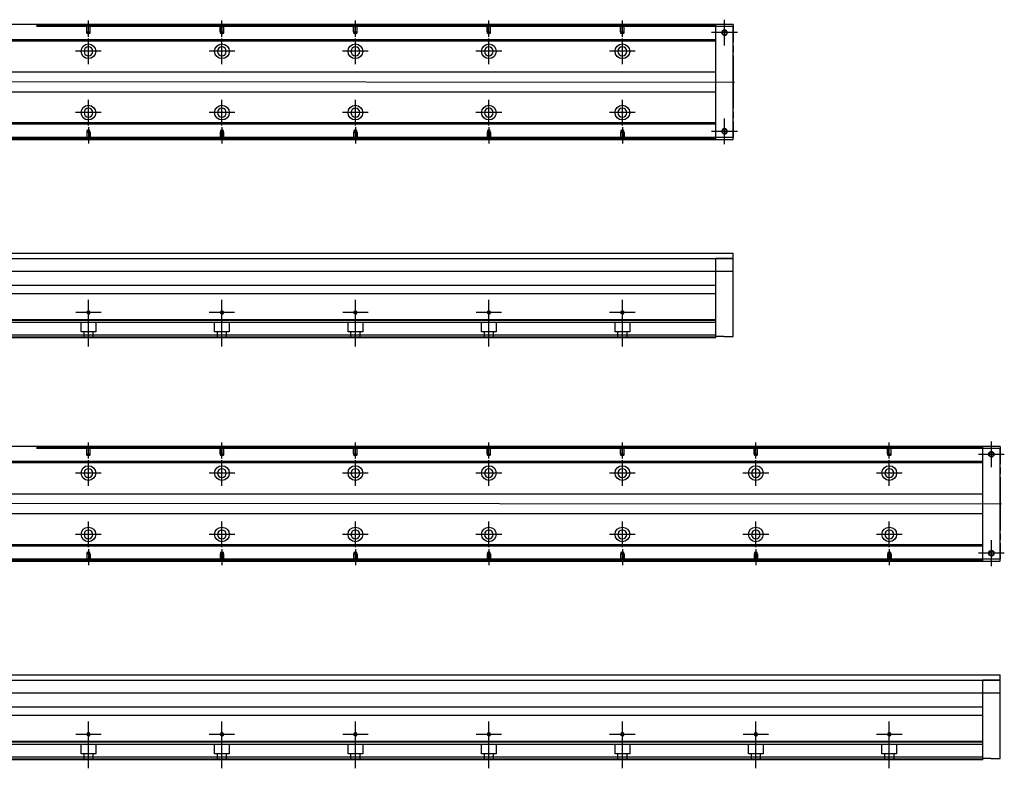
# Model space of a CAD drawing. Header units: millimetres. Extents: x 1805 to 3135, y -1594 to 860.
# Tile 5 of 14: x 2339 to 3077, y -1588 to -1028. Entities that reach past the tile are written whole.
import ezdxf
from ezdxf.lldxf.tags import DXFTag

# ---------------------------------------------------------------- set-up
doc = ezdxf.new("R2010")
doc.units = ezdxf.units.MM
doc.layers.get('0').update_dxf_attribs({"linetype": 'CONTINUOUS'})
tags = doc.linetypes.add('DASHED', pattern=[25.72, 12.86, -12.86]).pattern_tags.tags
tags[6:7] = [DXFTag(74, 4), DXFTag(75, 0), DXFTag(340, '0'), DXFTag(46, 0.0), DXFTag(50, 0.0), DXFTag(44, 0.0), DXFTag(45, 0.0)]
tags[4:5] = [DXFTag(74, 4), DXFTag(75, 0), DXFTag(340, '0'), DXFTag(46, 0.0), DXFTag(50, 0.0), DXFTag(44, 0.0), DXFTag(45, 0.0)]

msp = doc.modelspace()

# ---------------------------------------------------------------- linework, layer by layer
at = {"linetype": 'Continuous'}
for p, q in [((2873.78, -1031.24), (2107.78, -1031.24)), ((2860.78, -1031.74), (2860.78, -1031.24)), ((2860.78, -1032.74), (2860.78, -1031.74)), ((2873.78, -1031.24), (2873.78, -1032.74)), ((2873.78, -1032.74), (2860.78, -1032.74)), ((2860.78, -1115.74), (2860.78, -1032.74)), ((2873.78, -1115.74), (2873.78, -1032.74)), ((2873.78, -1032.74), (2873.78, -1044.66)), ((2873.78, -1047.14), (2873.78, -1044.66)), ((2873.78, -1047.14), (2873.78, -1051.84)), ((2873.78, -1054.32), (2873.78, -1051.84)), ((2873.78, -1054.32), (2873.78, -1094.16)), ((2873.78, -1096.64), (2873.78, -1094.16)), ((2873.78, -1096.64), (2873.78, -1101.34)), ((2873.78, -1103.82), (2873.78, -1101.34)), ((2873.78, -1103.82), (2873.78, -1115.74)), ((2107.78, -1117.24), (2873.78, -1117.24)), ((2873.78, -1115.74), (2860.78, -1115.74)), ((2860.78, -1116.74), (2860.78, -1115.74)), ((2860.78, -1117.24), (2860.78, -1116.74)), ((2873.78, -1117.24), (2873.78, -1115.74)), ((2287.63, -1202.39), (2873.78, -1202.39)), ((2287.63, -1206.39), (2873.78, -1206.39)), ((2873.78, -1206.39), (2860.78, -1206.39)), ((2873.78, -1264.89), (2873.78, -1202.39)), ((2873.78, -1216.16), (2287.63, -1216.16)), ((2860.78, -1231.89), (2860.78, -1216.16)), ((2305.23, -1226.39), (2860.78, -1226.39)), ((2860.78, -1232.89), (2287.63, -1232.89)), ((2860.78, -1232.89), (2860.78, -1231.89)), ((2860.78, -1252.34), (2860.78, -1232.89)), ((2860.78, -1252.34), (2120.78, -1252.34)), ((2860.78, -1252.84), (2860.78, -1252.34)), ((2860.78, -1263.89), (2860.78, -1252.84)), ((2860.78, -1263.89), (2120.78, -1263.89)), ((2860.78, -1265.89), (2120.78, -1265.89)), ((2860.78, -1265.89), (2860.78, -1263.89)), ((2866.78, -1264.89), (2860.78, -1264.89)), ((2866.78, -1264.89), (2873.78, -1264.89)), ((3073.78, -1347.09), (2107.78, -1347.09)), ((3060.78, -1347.59), (3060.78, -1347.09)), ((3060.78, -1348.59), (3060.78, -1347.59)), ((3073.78, -1348.59), (3060.78, -1348.59)), ((3060.78, -1431.59), (3060.78, -1348.59)), ((3073.78, -1347.09), (3073.78, -1348.59)), ((3073.78, -1431.59), (3073.78, -1348.59)), ((3073.78, -1348.59), (3073.78, -1360.51)), ((3073.78, -1362.99), (3073.78, -1360.51)), ((3073.78, -1362.99), (3073.78, -1367.69)), ((3073.78, -1370.17), (3073.78, -1367.69)), ((3073.78, -1370.17), (3073.78, -1410.01)), ((3073.78, -1412.49), (3073.78, -1410.01)), ((3073.78, -1412.49), (3073.78, -1417.19)), ((3073.78, -1419.67), (3073.78, -1417.19)), ((3073.78, -1419.67), (3073.78, -1431.59)), ((2107.78, -1433.09), (3073.78, -1433.09)), ((3073.78, -1431.59), (3060.78, -1431.59)), ((3060.78, -1432.59), (3060.78, -1431.59)), ((3060.78, -1433.09), (3060.78, -1432.59)), ((3073.78, -1433.09), (3073.78, -1431.59)), ((2287.63, -1518.24), (3073.78, -1518.24)), ((3073.78, -1580.74), (3073.78, -1518.24)), ((2287.63, -1522.24), (3073.78, -1522.24)), ((3073.78, -1522.24), (3060.78, -1522.24)), ((3073.78, -1532.01), (2287.63, -1532.01)), ((3060.78, -1547.74), (3060.78, -1532.01)), ((3060.78, -1548.74), (2287.63, -1548.74)), ((2305.23, -1542.24), (3060.78, -1542.24)), ((3060.78, -1548.74), (3060.78, -1547.74)), ((3060.78, -1568.19), (3060.78, -1548.74)), ((3060.78, -1568.19), (2120.78, -1568.19)), ((3060.78, -1568.69), (3060.78, -1568.19)), ((3060.78, -1579.74), (3060.78, -1568.69)), ((3060.78, -1579.74), (2120.78, -1579.74)), ((3060.78, -1581.74), (2120.78, -1581.74)), ((3060.78, -1581.74), (3060.78, -1579.74)), ((3066.78, -1580.74), (3060.78, -1580.74)), ((3066.78, -1580.74), (3073.78, -1580.74))]:
    msp.add_line(p, q, dxfattribs=at)
at = {"linetype": 'DASHED'}
for p, q in [((2860.78, -1031.74), (2351.78, -1031.74)), ((2860.78, -1032.74), (2351.78, -1032.74)), ((2860.78, -1115.74), (2301.78, -1115.74)), ((2860.78, -1116.74), (2301.78, -1116.74)), ((2860.78, -1254.39), (2120.78, -1254.39)), ((2385.28, -1261.39), (2385.28, -1254.39)), ((2396.28, -1254.39), (2396.28, -1261.39)), ((2485.28, -1261.39), (2485.28, -1254.39)), ((2496.28, -1254.39), (2496.28, -1261.39)), ((2585.28, -1261.39), (2585.28, -1254.39)), ((2596.28, -1254.39), (2596.28, -1261.39)), ((2685.28, -1261.39), (2685.28, -1254.39)), ((2696.28, -1254.39), (2696.28, -1261.39)), ((2785.28, -1261.39), (2785.28, -1254.39)), ((2796.28, -1254.39), (2796.28, -1261.39)), ((2860.78, -1265.39), (2120.78, -1265.39)), ((2396.28, -1261.39), (2385.28, -1261.39)), ((2387.48, -1265.89), (2387.48, -1261.39)), ((2394.08, -1261.39), (2394.08, -1265.89)), ((2496.28, -1261.39), (2485.28, -1261.39)), ((2487.48, -1265.89), (2487.48, -1261.39)), ((2494.08, -1261.39), (2494.08, -1265.89)), ((2596.28, -1261.39), (2585.28, -1261.39)), ((2587.48, -1265.89), (2587.48, -1261.39)), ((2594.08, -1261.39), (2594.08, -1265.89)), ((2696.28, -1261.39), (2685.28, -1261.39)), ((2687.48, -1265.89), (2687.48, -1261.39)), ((2694.08, -1261.39), (2694.08, -1265.89)), ((2796.28, -1261.39), (2785.28, -1261.39)), ((2787.48, -1265.89), (2787.48, -1261.39)), ((2794.08, -1261.39), (2794.08, -1265.89)), ((3060.78, -1347.59), (2351.78, -1347.59)), ((3060.78, -1348.59), (2351.78, -1348.59)), ((3060.78, -1431.59), (2301.78, -1431.59)), ((3060.78, -1432.59), (2301.78, -1432.59)), ((3060.78, -1570.24), (2120.78, -1570.24)), ((2385.28, -1577.24), (2385.28, -1570.24)), ((2396.28, -1570.24), (2396.28, -1577.24)), ((2485.28, -1577.24), (2485.28, -1570.24)), ((2496.28, -1570.24), (2496.28, -1577.24)), ((2585.28, -1577.24), (2585.28, -1570.24)), ((2596.28, -1570.24), (2596.28, -1577.24)), ((2685.28, -1577.24), (2685.28, -1570.24)), ((2696.28, -1570.24), (2696.28, -1577.24)), ((2785.28, -1577.24), (2785.28, -1570.24)), ((2796.28, -1570.24), (2796.28, -1577.24)), ((2885.28, -1577.24), (2885.28, -1570.24)), ((2896.28, -1570.24), (2896.28, -1577.24)), ((2985.28, -1577.24), (2985.28, -1570.24)), ((2996.28, -1570.24), (2996.28, -1577.24)), ((2396.28, -1577.24), (2385.28, -1577.24)), ((2387.48, -1581.74), (2387.48, -1577.24)), ((2394.08, -1577.24), (2394.08, -1581.74)), ((2496.28, -1577.24), (2485.28, -1577.24)), ((2487.48, -1581.74), (2487.48, -1577.24)), ((2494.08, -1577.24), (2494.08, -1581.74)), ((2596.28, -1577.24), (2585.28, -1577.24)), ((2587.48, -1581.74), (2587.48, -1577.24)), ((2594.08, -1577.24), (2594.08, -1581.74)), ((2696.28, -1577.24), (2685.28, -1577.24)), ((2687.48, -1581.74), (2687.48, -1577.24)), ((2694.08, -1577.24), (2694.08, -1581.74)), ((2796.28, -1577.24), (2785.28, -1577.24)), ((2787.48, -1581.74), (2787.48, -1577.24)), ((2794.08, -1577.24), (2794.08, -1581.74)), ((2896.28, -1577.24), (2885.28, -1577.24)), ((2887.48, -1581.74), (2887.48, -1577.24)), ((2894.08, -1577.24), (2894.08, -1581.74)), ((2996.28, -1577.24), (2985.28, -1577.24)), ((2987.48, -1581.74), (2987.48, -1577.24)), ((2994.08, -1577.24), (2994.08, -1581.74)), ((3060.78, -1581.24), (2120.78, -1581.24))]:
    msp.add_line(p, q, dxfattribs=at)
at = {"linetype": 'DASHED', "ltscale": 0.1}
for p, q in [((2389.48, -1036.74), (2389.48, -1031.74)), ((2389.7, -1037.74), (2389.7, -1031.74)), ((2391.85, -1031.74), (2391.85, -1037.74)), ((2392.08, -1036.74), (2392.08, -1031.74)), ((2489.48, -1036.74), (2489.48, -1031.74)), ((2489.7, -1037.74), (2489.7, -1031.74)), ((2491.85, -1031.74), (2491.85, -1037.74)), ((2492.08, -1036.74), (2492.08, -1031.74)), ((2589.48, -1036.74), (2589.48, -1031.74)), ((2589.7, -1037.74), (2589.7, -1031.74)), ((2591.85, -1031.74), (2591.85, -1037.74)), ((2592.08, -1036.74), (2592.08, -1031.74)), ((2689.48, -1036.74), (2689.48, -1031.74)), ((2689.7, -1037.74), (2689.7, -1031.74)), ((2691.85, -1031.74), (2691.85, -1037.74)), ((2692.08, -1036.74), (2692.08, -1031.74)), ((2789.48, -1036.74), (2789.48, -1031.74)), ((2789.7, -1037.74), (2789.7, -1031.74)), ((2791.85, -1031.74), (2791.85, -1037.74)), ((2792.08, -1036.74), (2792.08, -1031.74)), ((2389.48, -1036.74), (2392.08, -1036.74)), ((2390.78, -1038.38), (2389.7, -1037.74)), ((2389.7, -1037.74), (2391.85, -1037.74)), ((2391.85, -1037.74), (2390.78, -1038.38)), ((2489.48, -1036.74), (2492.08, -1036.74)), ((2490.78, -1038.38), (2489.7, -1037.74)), ((2489.7, -1037.74), (2491.85, -1037.74)), ((2491.85, -1037.74), (2490.78, -1038.38)), ((2589.48, -1036.74), (2592.08, -1036.74)), ((2590.78, -1038.38), (2589.7, -1037.74)), ((2589.7, -1037.74), (2591.85, -1037.74)), ((2591.85, -1037.74), (2590.78, -1038.38)), ((2689.48, -1036.74), (2692.08, -1036.74)), ((2690.78, -1038.38), (2689.7, -1037.74)), ((2689.7, -1037.74), (2691.85, -1037.74)), ((2691.85, -1037.74), (2690.78, -1038.38)), ((2789.48, -1036.74), (2792.08, -1036.74)), ((2790.78, -1038.38), (2789.7, -1037.74)), ((2789.7, -1037.74), (2791.85, -1037.74)), ((2791.85, -1037.74), (2790.78, -1038.38)), ((2389.48, -1111.74), (2392.08, -1111.74)), ((2389.48, -1111.74), (2389.48, -1116.74)), ((2390.78, -1110.1), (2389.7, -1110.74)), ((2389.7, -1110.74), (2389.7, -1116.74)), ((2389.7, -1110.74), (2391.85, -1110.74)), ((2391.85, -1110.74), (2390.78, -1110.1)), ((2391.85, -1116.74), (2391.85, -1110.74)), ((2392.08, -1111.74), (2392.08, -1116.74)), ((2489.48, -1111.74), (2492.08, -1111.74)), ((2489.48, -1111.74), (2489.48, -1116.74)), ((2490.78, -1110.1), (2489.7, -1110.74)), ((2489.7, -1110.74), (2489.7, -1116.74)), ((2489.7, -1110.74), (2491.85, -1110.74)), ((2491.85, -1110.74), (2490.78, -1110.1)), ((2491.85, -1116.74), (2491.85, -1110.74)), ((2492.08, -1111.74), (2492.08, -1116.74)), ((2589.48, -1111.74), (2592.08, -1111.74)), ((2589.48, -1111.74), (2589.48, -1116.74)), ((2590.78, -1110.1), (2589.7, -1110.74)), ((2589.7, -1110.74), (2589.7, -1116.74)), ((2589.7, -1110.74), (2591.85, -1110.74)), ((2591.85, -1110.74), (2590.78, -1110.1)), ((2591.85, -1116.74), (2591.85, -1110.74)), ((2592.08, -1111.74), (2592.08, -1116.74)), ((2689.48, -1111.74), (2692.08, -1111.74)), ((2689.48, -1111.74), (2689.48, -1116.74)), ((2690.78, -1110.1), (2689.7, -1110.74)), ((2689.7, -1110.74), (2689.7, -1116.74)), ((2689.7, -1110.74), (2691.85, -1110.74)), ((2691.85, -1110.74), (2690.78, -1110.1)), ((2691.85, -1116.74), (2691.85, -1110.74)), ((2692.08, -1111.74), (2692.08, -1116.74)), ((2789.48, -1111.74), (2792.08, -1111.74)), ((2789.48, -1111.74), (2789.48, -1116.74)), ((2790.78, -1110.1), (2789.7, -1110.74)), ((2789.7, -1110.74), (2789.7, -1116.74)), ((2789.7, -1110.74), (2791.85, -1110.74)), ((2791.85, -1110.74), (2790.78, -1110.1)), ((2791.85, -1116.74), (2791.85, -1110.74)), ((2792.08, -1111.74), (2792.08, -1116.74)), ((2389.48, -1352.59), (2389.48, -1347.59)), ((2389.7, -1353.59), (2389.7, -1347.59)), ((2391.85, -1347.59), (2391.85, -1353.59)), ((2392.08, -1352.59), (2392.08, -1347.59)), ((2489.48, -1352.59), (2489.48, -1347.59)), ((2489.7, -1353.59), (2489.7, -1347.59)), ((2491.85, -1347.59), (2491.85, -1353.59)), ((2492.08, -1352.59), (2492.08, -1347.59)), ((2589.48, -1352.59), (2589.48, -1347.59)), ((2589.7, -1353.59), (2589.7, -1347.59)), ((2591.85, -1347.59), (2591.85, -1353.59)), ((2592.08, -1352.59), (2592.08, -1347.59)), ((2689.48, -1352.59), (2689.48, -1347.59)), ((2689.7, -1353.59), (2689.7, -1347.59)), ((2691.85, -1347.59), (2691.85, -1353.59)), ((2692.08, -1352.59), (2692.08, -1347.59)), ((2789.48, -1352.59), (2789.48, -1347.59)), ((2789.7, -1353.59), (2789.7, -1347.59)), ((2791.85, -1347.59), (2791.85, -1353.59)), ((2792.08, -1352.59), (2792.08, -1347.59)), ((2889.48, -1352.59), (2889.48, -1347.59)), ((2889.7, -1353.59), (2889.7, -1347.59)), ((2891.85, -1347.59), (2891.85, -1353.59)), ((2892.08, -1352.59), (2892.08, -1347.59)), ((2989.48, -1352.59), (2989.48, -1347.59)), ((2989.7, -1353.59), (2989.7, -1347.59)), ((2991.85, -1347.59), (2991.85, -1353.59)), ((2992.08, -1352.59), (2992.08, -1347.59)), ((2389.48, -1352.59), (2392.08, -1352.59)), ((2390.78, -1354.23), (2389.7, -1353.59)), ((2389.7, -1353.59), (2391.85, -1353.59)), ((2391.85, -1353.59), (2390.78, -1354.23)), ((2489.48, -1352.59), (2492.08, -1352.59)), ((2490.78, -1354.23), (2489.7, -1353.59)), ((2489.7, -1353.59), (2491.85, -1353.59)), ((2491.85, -1353.59), (2490.78, -1354.23)), ((2589.48, -1352.59), (2592.08, -1352.59)), ((2590.78, -1354.23), (2589.7, -1353.59)), ((2589.7, -1353.59), (2591.85, -1353.59)), ((2591.85, -1353.59), (2590.78, -1354.23)), ((2689.48, -1352.59), (2692.08, -1352.59)), ((2690.78, -1354.23), (2689.7, -1353.59)), ((2689.7, -1353.59), (2691.85, -1353.59)), ((2691.85, -1353.59), (2690.78, -1354.23)), ((2789.48, -1352.59), (2792.08, -1352.59)), ((2790.78, -1354.23), (2789.7, -1353.59)), ((2789.7, -1353.59), (2791.85, -1353.59)), ((2791.85, -1353.59), (2790.78, -1354.23)), ((2889.48, -1352.59), (2892.08, -1352.59)), ((2890.78, -1354.23), (2889.7, -1353.59)), ((2889.7, -1353.59), (2891.85, -1353.59)), ((2891.85, -1353.59), (2890.78, -1354.23)), ((2989.48, -1352.59), (2992.08, -1352.59)), ((2990.78, -1354.23), (2989.7, -1353.59)), ((2989.7, -1353.59), (2991.85, -1353.59)), ((2991.85, -1353.59), (2990.78, -1354.23)), ((2389.48, -1427.59), (2392.08, -1427.59)), ((2389.48, -1427.59), (2389.48, -1432.59)), ((2390.78, -1425.95), (2389.7, -1426.6)), ((2389.7, -1426.6), (2389.7, -1432.59)), ((2389.7, -1426.6), (2391.85, -1426.6)), ((2391.85, -1426.6), (2390.78, -1425.95)), ((2391.85, -1432.59), (2391.85, -1426.6)), ((2392.08, -1427.59), (2392.08, -1432.59)), ((2489.48, -1427.59), (2492.08, -1427.59)), ((2489.48, -1427.59), (2489.48, -1432.59)), ((2490.78, -1425.95), (2489.7, -1426.6)), ((2489.7, -1426.6), (2489.7, -1432.59)), ((2489.7, -1426.6), (2491.85, -1426.6)), ((2491.85, -1426.6), (2490.78, -1425.95)), ((2491.85, -1432.59), (2491.85, -1426.6)), ((2492.08, -1427.59), (2492.08, -1432.59)), ((2589.48, -1427.59), (2592.08, -1427.59)), ((2589.48, -1427.59), (2589.48, -1432.59)), ((2590.78, -1425.95), (2589.7, -1426.6)), ((2589.7, -1426.6), (2589.7, -1432.59)), ((2589.7, -1426.6), (2591.85, -1426.6)), ((2591.85, -1426.6), (2590.78, -1425.95)), ((2591.85, -1432.59), (2591.85, -1426.6)), ((2592.08, -1427.59), (2592.08, -1432.59)), ((2689.48, -1427.59), (2692.08, -1427.59)), ((2689.48, -1427.59), (2689.48, -1432.59)), ((2690.78, -1425.95), (2689.7, -1426.6)), ((2689.7, -1426.6), (2689.7, -1432.59)), ((2689.7, -1426.6), (2691.85, -1426.6)), ((2691.85, -1426.6), (2690.78, -1425.95)), ((2691.85, -1432.59), (2691.85, -1426.6)), ((2692.08, -1427.59), (2692.08, -1432.59)), ((2789.48, -1427.59), (2792.08, -1427.59)), ((2789.48, -1427.59), (2789.48, -1432.59)), ((2790.78, -1425.95), (2789.7, -1426.6)), ((2789.7, -1426.6), (2789.7, -1432.59)), ((2789.7, -1426.6), (2791.85, -1426.6)), ((2791.85, -1426.6), (2790.78, -1425.95)), ((2791.85, -1432.59), (2791.85, -1426.6)), ((2792.08, -1427.59), (2792.08, -1432.59)), ((2889.48, -1427.59), (2892.08, -1427.59)), ((2889.48, -1427.59), (2889.48, -1432.59)), ((2890.78, -1425.95), (2889.7, -1426.6)), ((2889.7, -1426.6), (2889.7, -1432.59)), ((2889.7, -1426.6), (2891.85, -1426.6)), ((2891.85, -1426.6), (2890.78, -1425.95)), ((2891.85, -1432.59), (2891.85, -1426.6)), ((2892.08, -1427.59), (2892.08, -1432.59)), ((2989.48, -1427.59), (2992.08, -1427.59)), ((2989.48, -1427.59), (2989.48, -1432.59)), ((2990.78, -1425.95), (2989.7, -1426.6)), ((2989.7, -1426.6), (2989.7, -1432.59)), ((2989.7, -1426.6), (2991.85, -1426.6)), ((2991.85, -1426.6), (2990.78, -1425.95)), ((2991.85, -1432.59), (2991.85, -1426.6)), ((2992.08, -1427.59), (2992.08, -1432.59))]:
    msp.add_line(p, q, dxfattribs=at)
at = {"ltscale": 0.2}
for p, q in [((2390.78, -1040.38), (2390.78, -1028.24)), ((2490.78, -1040.38), (2490.78, -1028.24)), ((2590.78, -1040.38), (2590.78, -1028.24)), ((2690.78, -1040.38), (2690.78, -1028.24)), ((2790.78, -1040.38), (2790.78, -1028.24)), ((2867.28, -1046.89), (2867.28, -1027.59)), ((2867.28, -1046.76), (2867.28, -1027.71)), ((2876.93, -1037.24), (2857.63, -1037.24)), ((2876.8, -1037.24), (2857.75, -1037.24)), ((2390.78, -1060.89), (2390.78, -1041.59)), ((2490.78, -1060.89), (2490.78, -1041.59)), ((2590.78, -1060.89), (2590.78, -1041.59)), ((2690.78, -1060.89), (2690.78, -1041.59)), ((2790.78, -1060.89), (2790.78, -1041.59)), ((2400.43, -1051.24), (2381.13, -1051.24)), ((2500.43, -1051.24), (2481.13, -1051.24)), ((2600.43, -1051.24), (2581.13, -1051.24)), ((2700.43, -1051.24), (2681.13, -1051.24)), ((2800.43, -1051.24), (2781.13, -1051.24)), ((2390.78, -1106.84), (2390.78, -1087.54)), ((2490.78, -1106.84), (2490.78, -1087.54)), ((2590.78, -1106.84), (2590.78, -1087.54)), ((2690.78, -1106.84), (2690.78, -1087.54)), ((2790.78, -1106.84), (2790.78, -1087.54)), ((2400.43, -1097.19), (2381.13, -1097.19)), ((2500.43, -1097.19), (2481.13, -1097.19)), ((2600.43, -1097.19), (2581.13, -1097.19)), ((2700.43, -1097.19), (2681.13, -1097.19)), ((2800.43, -1097.19), (2781.13, -1097.19)), ((2867.28, -1120.89), (2867.28, -1101.59)), ((2867.28, -1120.76), (2867.28, -1101.71)), ((2390.78, -1108.09), (2390.78, -1120.24)), ((2490.78, -1108.09), (2490.78, -1120.24)), ((2590.78, -1108.09), (2590.78, -1120.24)), ((2690.78, -1108.09), (2690.78, -1120.24)), ((2790.78, -1108.09), (2790.78, -1120.24)), ((2876.93, -1111.24), (2857.63, -1111.24)), ((2876.8, -1111.24), (2857.75, -1111.24)), ((2390.78, -1256.41), (2390.78, -1237.36)), ((2490.78, -1256.41), (2490.78, -1237.36)), ((2590.78, -1256.41), (2590.78, -1237.36)), ((2690.78, -1256.41), (2690.78, -1237.36)), ((2790.78, -1256.41), (2790.78, -1237.36)), ((2390.78, -1272.3), (2390.78, -1246.55)), ((2490.78, -1272.3), (2490.78, -1246.55)), ((2590.78, -1272.3), (2590.78, -1246.55)), ((2690.78, -1272.3), (2690.78, -1246.55)), ((2790.78, -1272.3), (2790.78, -1246.55)), ((2400.3, -1246.89), (2381.25, -1246.89)), ((2500.3, -1246.89), (2481.25, -1246.89)), ((2600.3, -1246.89), (2581.25, -1246.89)), ((2700.3, -1246.89), (2681.25, -1246.89)), ((2800.3, -1246.89), (2781.25, -1246.89)), ((2390.78, -1356.24), (2390.78, -1344.09)), ((2490.78, -1356.24), (2490.78, -1344.09)), ((2590.78, -1356.24), (2590.78, -1344.09)), ((2690.78, -1356.24), (2690.78, -1344.09)), ((2790.78, -1356.24), (2790.78, -1344.09)), ((2890.78, -1356.24), (2890.78, -1344.09)), ((2990.78, -1356.24), (2990.78, -1344.09)), ((3067.28, -1362.74), (3067.28, -1343.44)), ((3067.28, -1362.62), (3067.28, -1343.57)), ((3076.93, -1353.09), (3057.63, -1353.09)), ((3076.8, -1353.09), (3057.75, -1353.09)), ((2390.78, -1376.74), (2390.78, -1357.44)), ((2490.78, -1376.74), (2490.78, -1357.44)), ((2590.78, -1376.74), (2590.78, -1357.44)), ((2690.78, -1376.74), (2690.78, -1357.44)), ((2790.78, -1376.74), (2790.78, -1357.44)), ((2890.78, -1376.74), (2890.78, -1357.44)), ((2990.78, -1376.74), (2990.78, -1357.44)), ((2400.43, -1367.09), (2381.13, -1367.09)), ((2500.43, -1367.09), (2481.13, -1367.09)), ((2600.43, -1367.09), (2581.13, -1367.09)), ((2700.43, -1367.09), (2681.13, -1367.09)), ((2800.43, -1367.09), (2781.13, -1367.09)), ((2900.43, -1367.09), (2881.13, -1367.09)), ((3000.43, -1367.09), (2981.13, -1367.09)), ((2390.78, -1422.69), (2390.78, -1403.39)), ((2490.78, -1422.69), (2490.78, -1403.39)), ((2590.78, -1422.69), (2590.78, -1403.39)), ((2690.78, -1422.69), (2690.78, -1403.39)), ((2790.78, -1422.69), (2790.78, -1403.39)), ((2890.78, -1422.69), (2890.78, -1403.39)), ((2990.78, -1422.69), (2990.78, -1403.39)), ((2400.43, -1413.04), (2381.13, -1413.04)), ((2500.43, -1413.04), (2481.13, -1413.04)), ((2600.43, -1413.04), (2581.13, -1413.04)), ((2700.43, -1413.04), (2681.13, -1413.04)), ((2800.43, -1413.04), (2781.13, -1413.04)), ((2900.43, -1413.04), (2881.13, -1413.04)), ((3000.43, -1413.04), (2981.13, -1413.04)), ((3067.28, -1436.74), (3067.28, -1417.44)), ((3067.28, -1436.62), (3067.28, -1417.57)), ((2390.78, -1423.95), (2390.78, -1436.09)), ((2490.78, -1423.95), (2490.78, -1436.09)), ((2590.78, -1423.95), (2590.78, -1436.09)), ((2690.78, -1423.95), (2690.78, -1436.09)), ((2790.78, -1423.95), (2790.78, -1436.09)), ((2890.78, -1423.95), (2890.78, -1436.09)), ((2990.78, -1423.95), (2990.78, -1436.09)), ((3076.93, -1427.09), (3057.63, -1427.09)), ((3076.8, -1427.09), (3057.75, -1427.09)), ((2390.78, -1572.27), (2390.78, -1553.22)), ((2490.78, -1572.27), (2490.78, -1553.22)), ((2590.78, -1572.27), (2590.78, -1553.22)), ((2690.78, -1572.27), (2690.78, -1553.22)), ((2790.78, -1572.27), (2790.78, -1553.22)), ((2890.78, -1572.27), (2890.78, -1553.22)), ((2990.78, -1572.27), (2990.78, -1553.22)), ((2400.3, -1562.74), (2381.25, -1562.74)), ((2390.78, -1588.16), (2390.78, -1562.41)), ((2500.3, -1562.74), (2481.25, -1562.74)), ((2490.78, -1588.16), (2490.78, -1562.41)), ((2600.3, -1562.74), (2581.25, -1562.74)), ((2590.78, -1588.16), (2590.78, -1562.41)), ((2700.3, -1562.74), (2681.25, -1562.74)), ((2690.78, -1588.16), (2690.78, -1562.41)), ((2800.3, -1562.74), (2781.25, -1562.74)), ((2790.78, -1588.16), (2790.78, -1562.41)), ((2900.3, -1562.74), (2881.25, -1562.74)), ((2890.78, -1588.16), (2890.78, -1562.41)), ((3000.3, -1562.74), (2981.25, -1562.74)), ((2990.78, -1588.16), (2990.78, -1562.41))]:
    msp.add_line(p, q, dxfattribs=at)
at = {"linetype": 'DASHED', "ltscale": 0.6}
for p, q in [((2860.78, -1042.56), (2306.18, -1042.56)), ((2860.78, -1043.56), (2306.18, -1043.56)), ((2304.98, -1066.74), (2860.78, -1066.74)), ((2860.78, -1081.74), (2304.98, -1081.74)), ((2860.78, -1104.92), (2306.18, -1104.92)), ((2860.78, -1105.92), (2306.18, -1105.92)), ((3060.78, -1358.41), (2306.18, -1358.41)), ((3060.78, -1359.41), (2306.18, -1359.41)), ((2304.98, -1382.59), (3060.78, -1382.59)), ((3060.78, -1397.59), (2304.98, -1397.59)), ((3060.78, -1420.77), (2306.18, -1420.77)), ((3060.78, -1421.77), (2306.18, -1421.77))]:
    msp.add_line(p, q, dxfattribs=at)
for p, q in [((2032.78, -1073.74), (2874.78, -1074.24)), ((2032.78, -1389.59), (3074.78, -1390.09))]:
    msp.add_line(p, q)
at = {"linetype": 'DASHED', "ltscale": 0.2}
for p, q in [((2860.78, -1216.16), (2860.78, -1206.39)), ((3060.78, -1532.01), (3060.78, -1522.24))]:
    msp.add_line(p, q, dxfattribs=at)
at = {"linetype": 'Continuous'}
for centre, radius in [((2867.28, -1037.24), 2), ((2867.28, -1037.24), 1.65), ((2867.28, -1111.24), 2), ((2867.28, -1111.24), 1.65), ((2390.78, -1246.89), 1.07), ((2490.78, -1246.89), 1.07), ((2590.78, -1246.89), 1.07), ((2690.78, -1246.89), 1.07), ((2790.78, -1246.89), 1.07), ((3067.28, -1353.09), 2), ((3067.28, -1353.09), 1.65), ((3067.28, -1427.09), 2), ((3067.28, -1427.09), 1.65), ((2390.78, -1562.74), 1.07), ((2490.78, -1562.74), 1.07), ((2590.78, -1562.74), 1.07), ((2690.78, -1562.74), 1.07), ((2790.78, -1562.74), 1.07), ((2890.78, -1562.74), 1.07), ((2990.78, -1562.74), 1.07)]:
    msp.add_circle(centre, radius, dxfattribs=at)
at = {"linetype": 'DASHED', "ltscale": 0.6}
for centre in [(2390.78, -1051.24), (2490.78, -1051.24), (2590.78, -1051.24), (2690.78, -1051.24), (2790.78, -1051.24), (2390.78, -1097.19), (2490.78, -1097.19), (2590.78, -1097.19), (2690.78, -1097.19), (2790.78, -1097.19), (2390.78, -1367.09), (2490.78, -1367.09), (2590.78, -1367.09), (2690.78, -1367.09), (2790.78, -1367.09), (2890.78, -1367.09), (2990.78, -1367.09), (2390.78, -1413.04), (2490.78, -1413.04), (2590.78, -1413.04), (2690.78, -1413.04), (2790.78, -1413.04), (2890.78, -1413.04), (2990.78, -1413.04)]:
    msp.add_circle(centre, 5.5, dxfattribs=at)
at = {"linetype": 'DASHED', "ltscale": 0.6, "extrusion": (0, 0, -1)}
for centre in [(-2390.78, -1051.24), (-2490.78, -1051.24), (-2590.78, -1051.24), (-2690.78, -1051.24), (-2790.78, -1051.24), (-2390.78, -1367.09), (-2490.78, -1367.09), (-2590.78, -1367.09), (-2690.78, -1367.09), (-2790.78, -1367.09), (-2890.78, -1367.09), (-2990.78, -1367.09)]:
    msp.add_circle(centre, 3.3, dxfattribs=at)
at = {"linetype": 'DASHED', "ltscale": 0.6, "extrusion": (-6.12303e-17, 0, -1)}
for centre in [(-2390.78, -1097.19), (-2490.78, -1097.19), (-2590.78, -1097.19), (-2690.78, -1097.19), (-2790.78, -1097.19), (-2390.78, -1413.04), (-2490.78, -1413.04), (-2590.78, -1413.04), (-2690.78, -1413.04), (-2790.78, -1413.04), (-2890.78, -1413.04), (-2990.78, -1413.04)]:
    msp.add_circle(centre, 3.3, dxfattribs=at)
for centre, radius in [((2867.28, -1037.24), 2), ((2867.28, -1111.24), 2), ((2390.78, -1246.89), 1.3), ((2490.78, -1246.89), 1.3), ((2590.78, -1246.89), 1.3), ((2690.78, -1246.89), 1.3), ((2790.78, -1246.89), 1.3), ((3067.28, -1353.09), 2), ((3067.28, -1427.09), 2), ((2390.78, -1562.74), 1.3), ((2490.78, -1562.74), 1.3), ((2590.78, -1562.74), 1.3), ((2690.78, -1562.74), 1.3), ((2790.78, -1562.74), 1.3), ((2890.78, -1562.74), 1.3), ((2990.78, -1562.74), 1.3)]:
    msp.add_arc(centre, radius, 270, 180)
at = {"linetype": 'Continuous'}
for points in [[(2860.78, -1031.24), (2351.78, -1031.24)], [(2860.78, -1117.24), (2351.78, -1117.24)], [(2860.78, -1252.84), (2120.78, -1252.84)], [(3060.78, -1347.09), (2351.78, -1347.09)], [(3060.78, -1433.09), (2351.78, -1433.09)], [(3060.78, -1568.69), (2120.78, -1568.69)]]:
    msp.add_open_spline(points, degree=1, dxfattribs=at)

doc.saveas('drawing.dxf')
